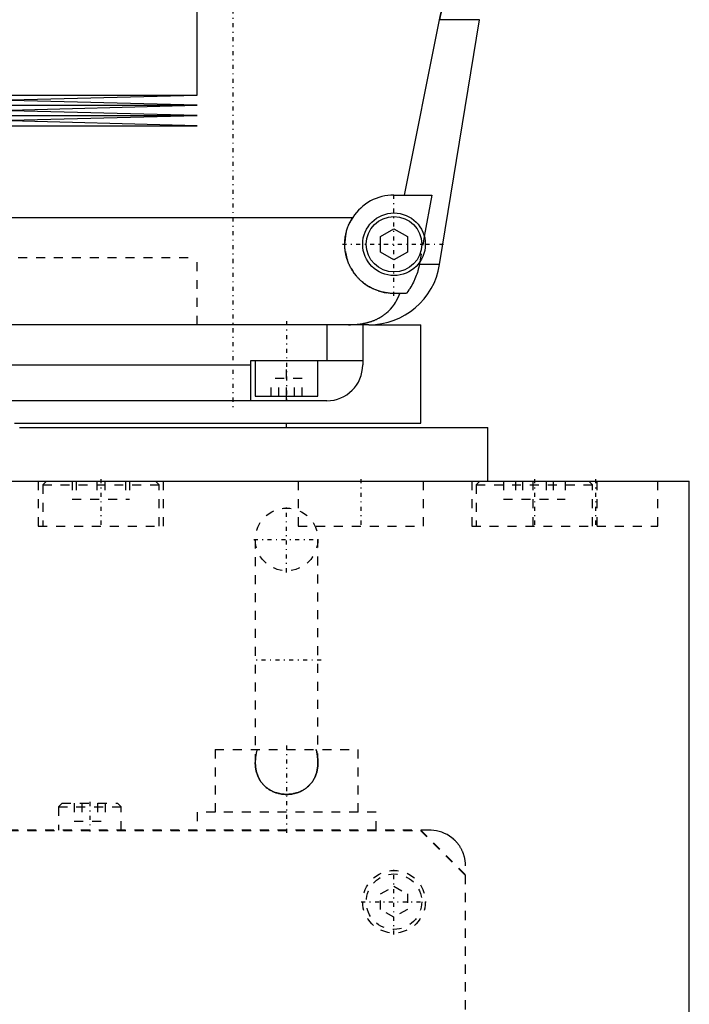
# Model space of a CAD drawing. Extents: x -120 to 120, y -1 to 1168.
# Tile 3 of 10: x 25 to 100, y 305 to 415. Entities that reach past the tile are written whole.
import ezdxf

# ---------------------------------------------------------------- set-up
doc = ezdxf.new("R2010")
doc.units = 0
doc.linetypes.add('CENTER', pattern=[1.5, 0.45, -0.5, 0.05, -0.5])
doc.linetypes.add('DASHED', pattern=[2, 1, -1])
for name, color, linetype in [('AM_0', 7, 'CONTINUOUS'), ('AM_3', 7, 'DASHED'), ('AM_7', 7, 'CENTER')]:
    doc.layers.add(name, color=color, linetype=linetype)

msp = doc.modelspace()

# ---------------------------------------------------------------- linework, layer by layer
at = {"layer": 'AM_0', "color": 7, "linetype": 'CONTINUOUS'}
for p, q in [((45, 406.17), (45, 422.75)), ((68.19, 395), (72.1, 414.6)), ((76.54, 414.6), (72.1, 414.6)), ((72.1, 387.22), (76.54, 414.6)), ((-45, 406.17), (45, 406.17)), ((22.5, 405.6), (45, 406.17)), ((45, 405.03), (22.5, 405.6)), ((-45, 405.03), (45, 405.03)), ((22.5, 404.46), (45, 405.03)), ((45, 403.89), (22.5, 404.46)), ((-45, 403.89), (45, 403.89)), ((22.5, 403.32), (45, 403.89)), ((45, 402.75), (22.5, 403.32)), ((-45, 402.75), (45, 402.75)), ((67, 395), (71.21, 395)), ((71.21, 395), (70.39, 390.38)), ((22.85, 392.5), (62.39, 392.5)), ((65.5, 390.37), (67, 391.23)), ((67, 391.23), (68.5, 390.37)), ((65.5, 388.63), (65.5, 390.37)), ((68.5, 390.37), (68.5, 388.63)), ((67, 387.77), (65.5, 388.63)), ((68.5, 388.63), (67, 387.77)), ((69.87, 387.5), (69.82, 387.22)), ((72.1, 387.22), (69.82, 387.22)), ((68.39, 384), (67, 384)), ((64.2, 380.5), (12.5, 380.5)), ((59.5, 380.5), (59.5, 376.5)), ((63.5, 380.5), (63.5, 376)), ((64.2, 380.5), (70, 380.5)), ((70, 369.5), (70, 380.5)), ((51, 372), (51, 376.5)), ((51, 376.5), (63.5, 376.5)), ((51.5, 376.5), (51.5, 372.5)), ((58.5, 372.5), (58.5, 376.5)), ((12.5, 376), (51, 376)), ((51.5, 372.5), (58.5, 372.5)), ((55, 372), (55, 372.5)), ((59.5, 372), (12.5, 372)), ((25.16, 369), (77.5, 369)), ((25.18, 369.5), (70, 369.5)), ((55, 369), (55, 369.5)), ((77.5, 363), (77.5, 369)), ((12.51, 363), (100, 363)), ((100, 25), (100, 363))]:
    msp.add_line(p, q, dxfattribs=at)
for points in [[(72.1, 414.6, 0), (72.17, 414.94, 0), (72.29, 415.61, 0), (72.4, 416.29, 0), (72.45, 416.62, 0), (72.5, 416.96, 0), (72.59, 417.64, 0), (72.68, 418.31, 0), (72.75, 418.98, 0), (72.82, 419.65, 0), (72.87, 420.31, 0), (72.9, 420.64, 0), (72.92, 420.97, 0), (72.96, 421.63, 0), (72.98, 422.28, 0), (73, 422.93, 0), (73.02, 423.57, 0), (73.02, 424.21, 0), (73.02, 424.53, 0), (73.02, 424.84, 0), (73.01, 425.49, 0), (72.99, 426.13, 0), (72.97, 426.46, 0)], [(67, 384, 0), (66.94, 384, 0), (66.83, 384, 0), (66.72, 384.01, 0), (66.67, 384.01, 0), (66.61, 384.01, 0), (66.5, 384.02, 0), (66.39, 384.03, 0), (66.27, 384.05, 0), (66.16, 384.06, 0), (66.05, 384.08, 0), (66, 384.09, 0), (65.94, 384.1, 0), (65.83, 384.13, 0), (65.72, 384.15, 0), (65.61, 384.18, 0), (65.5, 384.21, 0), (65.39, 384.24, 0), (65.34, 384.26, 0), (65.28, 384.28, 0), (65.17, 384.31, 0), (65.07, 384.35, 0), (65.02, 384.37, 0), (64.96, 384.39, 0), (64.86, 384.43, 0), (64.76, 384.48, 0), (64.7, 384.5, 0), (64.65, 384.53, 0), (64.55, 384.57, 0), (64.45, 384.63, 0), (64.36, 384.68, 0), (64.26, 384.73, 0), (64.16, 384.79, 0), (64.12, 384.82, 0), (64.07, 384.85, 0), (63.98, 384.9, 0), (63.89, 384.96, 0), (63.8, 385.03, 0), (63.71, 385.09, 0), (63.63, 385.15, 0), (63.59, 385.19, 0), (63.55, 385.22, 0), (63.46, 385.29, 0), (63.38, 385.36, 0), (63.31, 385.42, 0), (63.23, 385.49, 0), (63.16, 385.56, 0), (63.12, 385.6, 0), (63.09, 385.64, 0), (63.01, 385.71, 0), (62.94, 385.79, 0), (62.87, 385.86, 0), (62.81, 385.94, 0), (62.74, 386.02, 0), (62.71, 386.06, 0), (62.67, 386.1, 0), (62.61, 386.19, 0), (62.55, 386.27, 0), (62.49, 386.36, 0), (62.43, 386.45, 0), (62.37, 386.54, 0), (62.34, 386.58, 0), (62.31, 386.63, 0), (62.26, 386.72, 0), (62.2, 386.81, 0), (62.18, 386.86, 0), (62.15, 386.9, 0), (62.1, 387, 0), (62.05, 387.1, 0), (62.03, 387.14, 0), (62.01, 387.19, 0), (61.96, 387.29, 0), (61.92, 387.39, 0), (61.88, 387.49, 0), (61.84, 387.59, 0), (61.81, 387.69, 0), (61.79, 387.74, 0), (61.77, 387.79, 0), (61.74, 387.9, 0), (61.71, 388, 0), (61.68, 388.1, 0), (61.65, 388.21, 0), (61.63, 388.31, 0), (61.62, 388.37, 0), (61.61, 388.42, 0), (61.59, 388.53, 0), (61.57, 388.63, 0), (61.55, 388.74, 0), (61.54, 388.84, 0), (61.53, 388.95, 0), (61.52, 389, 0), (61.52, 389.05, 0), (61.51, 389.16, 0), (61.5, 389.27, 0), (61.5, 389.37, 0), (61.5, 389.48, 0), (61.5, 389.58, 0), (61.5, 389.63, 0), (61.5, 389.69, 0), (61.51, 389.79, 0), (61.51, 389.9, 0), (61.52, 390.01, 0), (61.53, 390.12, 0), (61.55, 390.23, 0), (61.56, 390.28, 0), (61.56, 390.34, 0), (61.58, 390.44, 0), (61.6, 390.55, 0), (61.61, 390.61, 0), (61.62, 390.66, 0), (61.65, 390.77, 0), (61.68, 390.88, 0), (61.69, 390.94, 0), (61.71, 390.99, 0), (61.74, 391.1, 0), (61.77, 391.21, 0), (61.81, 391.32, 0), (61.85, 391.43, 0), (61.89, 391.53, 0), (61.91, 391.59, 0), (61.93, 391.64, 0), (61.98, 391.74, 0), (62.03, 391.85, 0), (62.08, 391.95, 0), (62.13, 392.05, 0), (62.18, 392.16, 0), (62.21, 392.21, 0), (62.24, 392.26, 0), (62.3, 392.35, 0), (62.36, 392.45, 0), (62.39, 392.5, 0)], [(69.82, 387.22, 0), (69.8, 387.12, 0), (69.76, 386.92, 0), (69.71, 386.73, 0), (69.69, 386.63, 0), (69.66, 386.54, 0), (69.61, 386.35, 0), (69.55, 386.17, 0), (69.49, 385.99, 0), (69.42, 385.81, 0), (69.34, 385.62, 0), (69.3, 385.53, 0), (69.26, 385.43, 0), (69.17, 385.25, 0), (69.07, 385.07, 0), (68.98, 384.89, 0), (68.88, 384.72, 0), (68.77, 384.55, 0), (68.72, 384.47, 0), (68.67, 384.39, 0), (68.56, 384.23, 0), (68.45, 384.08, 0), (68.39, 384, 0)], [(61.92, 380.5, 0), (62.15, 380.5, 0), (62.41, 380.51, 0), (62.48, 380.51, 0), (62.55, 380.52, 0), (62.59, 380.52, 0), (62.63, 380.52, 0), (62.7, 380.53, 0), (62.77, 380.54, 0), (62.85, 380.54, 0), (62.92, 380.55, 0), (62.99, 380.56, 0), (63.03, 380.56, 0), (63.07, 380.57, 0), (63.14, 380.57, 0), (63.21, 380.58, 0), (63.25, 380.59, 0), (63.28, 380.59, 0), (63.36, 380.61, 0), (63.43, 380.62, 0), (63.46, 380.62, 0), (63.5, 380.63, 0), (63.57, 380.64, 0), (63.64, 380.66, 0), (63.71, 380.67, 0), (63.78, 380.69, 0), (63.86, 380.7, 0), (63.89, 380.71, 0), (63.93, 380.72, 0), (63.99, 380.74, 0), (64.06, 380.75, 0), (64.13, 380.77, 0), (64.2, 380.79, 0), (64.27, 380.81, 0), (64.3, 380.82, 0), (64.33, 380.83, 0), (64.4, 380.85, 0), (64.47, 380.87, 0), (64.53, 380.9, 0), (64.6, 380.92, 0), (64.66, 380.94, 0), (64.69, 380.96, 0), (64.72, 380.97, 0), (64.79, 380.99, 0), (64.85, 381.02, 0), (64.91, 381.05, 0), (64.97, 381.07, 0), (65.03, 381.1, 0), (65.06, 381.11, 0), (65.09, 381.13, 0), (65.15, 381.16, 0), (65.21, 381.19, 0), (65.27, 381.22, 0), (65.33, 381.25, 0), (65.39, 381.28, 0), (65.42, 381.3, 0), (65.45, 381.31, 0), (65.5, 381.35, 0), (65.56, 381.38, 0), (65.59, 381.4, 0), (65.61, 381.41, 0), (65.67, 381.45, 0), (65.72, 381.48, 0), (65.75, 381.5, 0), (65.78, 381.52, 0), (65.83, 381.56, 0), (65.88, 381.59, 0), (65.93, 381.63, 0), (65.98, 381.67, 0), (66.03, 381.71, 0), (66.06, 381.73, 0), (66.08, 381.75, 0), (66.13, 381.79, 0), (66.18, 381.83, 0), (66.34, 381.97, 0), (66.6, 382.23, 0), (66.84, 382.51, 0), (67.05, 382.81, 0), (67.15, 382.97, 0), (67.25, 383.13, 0), (67.42, 383.46, 0), (67.57, 383.82, 0), (67.64, 384, 0)]]:
    msp.add_polyline3d(points, dxfattribs=at)
for radius in [3.5, 3.1]:
    msp.add_circle((67, 389.5), radius, dxfattribs=at)
for centre, radius, start, end in [((67, 389.5), 5.5, 90, 146.9443), ((64.2, 388.5), 8, 270, 350.775), ((59.5, 376), 4, 270, 0)]:
    msp.add_arc(centre, radius, start, end, dxfattribs=at)
at = {"layer": 'AM_3', "color": 6, "linetype": 'DASHED'}
for p, q in [((70.39, 390.38), (69.87, 387.5)), ((-45, 388), (45, 388)), ((-45, 388), (45, 388)), ((45, 380.5), (45, 388)), ((45, 380.5), (45, 388)), ((55, 372.5), (55, 376.5)), ((53.27, 372.5), (53.27, 374.5)), ((56.73, 374.5), (53.27, 374.5)), ((54.13, 372.5), (54.13, 374.5)), ((55.87, 372.5), (55.87, 374.5)), ((56.73, 372.5), (56.73, 374.5)), ((-25.39, 369.5), (25.18, 369.5)), ((27.25, 363), (27.25, 358)), ((28.15, 363), (27.75, 362.6)), ((27.75, 362.6), (27.75, 358)), ((27.75, 362.6), (40.75, 362.6)), ((31.05, 363), (31.05, 361)), ((31.5, 363), (31.5, 361)), ((33.8, 363), (33.8, 361)), ((34.7, 363), (34.7, 361)), ((37, 363), (37, 361)), ((37.45, 363), (37.45, 361)), ((40.75, 362.6), (40.35, 363)), ((40.75, 358), (40.75, 362.6)), ((41.25, 358), (41.25, 363)), ((56.29, 363), (56.29, 358)), ((70.29, 358), (70.29, 363)), ((75.69, 363), (75.69, 358)), ((76.59, 363), (76.19, 362.6)), ((76.19, 362.6), (76.19, 358)), ((76.19, 362.6), (89.19, 362.6)), ((79.25, 363), (79.25, 361)), ((80.58, 363), (80.58, 361)), ((81.36, 363), (81.36, 361)), ((82.5, 363), (82.5, 358)), ((84.01, 363), (84.01, 361)), ((84.8, 363), (84.8, 361)), ((86.12, 363), (86.12, 361)), ((89.19, 362.6), (88.79, 363)), ((89.19, 358), (89.19, 362.6)), ((89.69, 358), (89.69, 363)), ((96.5, 358), (96.5, 363)), ((31.05, 361), (37.45, 361)), ((79.25, 361), (86.12, 361)), ((27.25, 358), (41.25, 358)), ((56.29, 358), (70.29, 358)), ((75.69, 358), (96.5, 358)), ((51.5, 356.5), (51.5, 331.58)), ((58.5, 331.58), (58.5, 356.5)), ((47, 333), (47, 326)), ((47, 333), (63, 333)), ((63, 326), (63, 333)), ((29.9, 327), (29.5, 326.6)), ((29.9, 327), (36.1, 327)), ((31.27, 327), (31.27, 325)), ((32.13, 327), (32.13, 325)), ((33.87, 327), (33.87, 325)), ((34.73, 327), (34.73, 325)), ((36.5, 326.6), (36.1, 327)), ((29.5, 326.6), (29.5, 324)), ((29.5, 326.6), (36.5, 326.6)), ((36.5, 324), (36.5, 326.6)), ((45, 326), (45, 324)), ((65, 326), (45, 326)), ((65, 324), (65, 326)), ((31.27, 325), (34.73, 325)), ((71, 324), (-71, 324)), ((-69.95, 323.95), (69.95, 323.95)), ((69.95, 323.95), (74.95, 318.95)), ((70, 324), (75, 319)), ((75, 8), (75, 320)), ((74.95, 318.95), (74.95, 13.05)), ((65.5, 316.87), (67, 317.73)), ((67, 317.73), (68.5, 316.87)), ((65.5, 315.13), (65.5, 316.87)), ((68.5, 316.87), (68.5, 315.13)), ((67, 314.27), (65.5, 315.13)), ((68.5, 315.13), (67, 314.27))]:
    msp.add_line(p, q, dxfattribs=at)
for points in [[(72.97, 426.46, 0), (72.99, 426.13, 0), (73.01, 425.49, 0), (73.02, 424.84, 0), (73.02, 424.53, 0), (73.02, 424.21, 0), (73.02, 423.57, 0), (73, 422.93, 0), (72.98, 422.28, 0), (72.96, 421.63, 0), (72.92, 420.97, 0), (72.9, 420.64, 0), (72.87, 420.31, 0), (72.82, 419.65, 0), (72.75, 418.98, 0), (72.68, 418.31, 0), (72.59, 417.64, 0), (72.5, 416.96, 0), (72.45, 416.62, 0), (72.4, 416.29, 0), (72.29, 415.61, 0), (72.17, 414.94, 0), (72.1, 414.6, 0)], [(51.69, 333, 0), (51.68, 332.96, 0), (51.66, 332.88, 0), (51.64, 332.81, 0), (51.63, 332.77, 0), (51.62, 332.73, 0), (51.61, 332.65, 0), (51.59, 332.57, 0), (51.58, 332.49, 0), (51.57, 332.41, 0), (51.56, 332.33, 0), (51.55, 332.29, 0), (51.54, 332.26, 0), (51.54, 332.18, 0), (51.53, 332.1, 0), (51.52, 332.02, 0), (51.51, 331.94, 0), (51.51, 331.86, 0), (51.51, 331.82, 0), (51.5, 331.78, 0), (51.5, 331.7, 0), (51.5, 331.62, 0), (51.5, 331.58, 0)], [(58.5, 331.58, 0), (58.5, 331.62, 0), (58.5, 331.7, 0), (58.5, 331.78, 0), (58.49, 331.82, 0), (58.49, 331.86, 0), (58.49, 331.94, 0), (58.48, 332.02, 0), (58.47, 332.1, 0), (58.46, 332.18, 0), (58.46, 332.26, 0), (58.45, 332.29, 0), (58.44, 332.33, 0), (58.43, 332.41, 0), (58.42, 332.49, 0), (58.41, 332.57, 0), (58.39, 332.65, 0), (58.38, 332.73, 0), (58.37, 332.77, 0), (58.36, 332.81, 0), (58.34, 332.88, 0), (58.32, 332.96, 0), (58.31, 333, 0)], [(58.31, 333, 0), (58.32, 332.96, 0), (58.34, 332.88, 0), (58.36, 332.81, 0), (58.37, 332.77, 0), (58.38, 332.73, 0), (58.39, 332.65, 0), (58.41, 332.57, 0), (58.42, 332.49, 0), (58.43, 332.41, 0), (58.44, 332.33, 0), (58.45, 332.29, 0), (58.46, 332.26, 0), (58.46, 332.18, 0), (58.47, 332.1, 0), (58.48, 332.02, 0), (58.49, 331.94, 0), (58.49, 331.86, 0), (58.49, 331.82, 0), (58.5, 331.78, 0), (58.5, 331.7, 0), (58.5, 331.62, 0), (58.5, 331.58, 0)], [(51.5, 331.58, 0), (51.5, 331.52, 0), (51.5, 331.42, 0), (51.51, 331.31, 0), (51.51, 331.26, 0), (51.51, 331.2, 0), (51.52, 331.1, 0), (51.54, 330.99, 0), (51.55, 330.89, 0), (51.57, 330.79, 0), (51.59, 330.68, 0), (51.6, 330.63, 0), (51.61, 330.58, 0), (51.64, 330.48, 0), (51.67, 330.38, 0), (51.7, 330.28, 0), (51.73, 330.19, 0), (51.77, 330.09, 0), (51.79, 330.04, 0), (51.81, 329.99, 0), (51.85, 329.9, 0), (51.9, 329.8, 0), (51.92, 329.76, 0), (51.94, 329.71, 0), (51.99, 329.62, 0), (52.05, 329.54, 0), (52.08, 329.49, 0), (52.1, 329.45, 0), (52.16, 329.37, 0), (52.23, 329.28, 0), (52.29, 329.21, 0), (52.36, 329.13, 0), (52.43, 329.05, 0), (52.46, 329.02, 0), (52.5, 328.98, 0), (52.57, 328.91, 0), (52.65, 328.84, 0), (52.73, 328.77, 0), (52.81, 328.71, 0), (52.89, 328.65, 0), (52.93, 328.62, 0), (52.97, 328.59, 0), (53.06, 328.54, 0), (53.15, 328.48, 0), (53.24, 328.43, 0), (53.33, 328.39, 0), (53.42, 328.34, 0), (53.47, 328.32, 0), (53.52, 328.3, 0), (53.62, 328.26, 0), (53.71, 328.22, 0), (53.81, 328.19, 0), (53.91, 328.16, 0), (54.01, 328.13, 0), (54.06, 328.12, 0), (54.11, 328.1, 0), (54.22, 328.08, 0), (54.32, 328.06, 0), (54.42, 328.04, 0), (54.53, 328.03, 0), (54.63, 328.02, 0), (54.68, 328.01, 0), (54.74, 328.01, 0), (54.84, 328, 0), (54.95, 328, 0), (55, 328, 0), (55.05, 328, 0), (55.16, 328, 0), (55.26, 328.01, 0), (55.32, 328.01, 0), (55.37, 328.02, 0), (55.47, 328.03, 0), (55.58, 328.04, 0), (55.68, 328.06, 0), (55.78, 328.08, 0), (55.89, 328.1, 0), (55.94, 328.12, 0), (55.99, 328.13, 0), (56.09, 328.16, 0), (56.19, 328.19, 0), (56.29, 328.22, 0), (56.38, 328.26, 0), (56.48, 328.3, 0), (56.53, 328.32, 0), (56.57, 328.34, 0), (56.67, 328.39, 0), (56.76, 328.43, 0), (56.85, 328.48, 0), (56.94, 328.54, 0), (57.02, 328.59, 0), (57.07, 328.62, 0), (57.11, 328.65, 0), (57.19, 328.71, 0), (57.27, 328.77, 0), (57.35, 328.84, 0), (57.43, 328.91, 0), (57.5, 328.98, 0), (57.54, 329.02, 0), (57.57, 329.05, 0), (57.64, 329.13, 0), (57.71, 329.2, 0), (57.77, 329.28, 0), (57.84, 329.37, 0), (57.89, 329.45, 0), (57.92, 329.49, 0), (57.95, 329.53, 0), (58, 329.62, 0), (58.06, 329.71, 0), (58.08, 329.76, 0), (58.1, 329.8, 0), (58.15, 329.9, 0), (58.19, 329.99, 0), (58.21, 330.04, 0), (58.23, 330.09, 0), (58.27, 330.18, 0), (58.3, 330.28, 0), (58.33, 330.38, 0), (58.36, 330.48, 0), (58.39, 330.58, 0), (58.4, 330.63, 0), (58.41, 330.68, 0), (58.43, 330.79, 0), (58.45, 330.89, 0), (58.46, 330.99, 0), (58.48, 331.1, 0), (58.49, 331.21, 0), (58.49, 331.26, 0), (58.49, 331.31, 0), (58.5, 331.42, 0), (58.5, 331.52, 0), (58.5, 331.58, 0)], [(58.5, 331.58, 0), (58.5, 331.52, 0), (58.5, 331.42, 0), (58.49, 331.31, 0), (58.49, 331.26, 0), (58.49, 331.2, 0), (58.48, 331.1, 0), (58.46, 330.99, 0), (58.45, 330.89, 0), (58.43, 330.79, 0), (58.41, 330.68, 0), (58.4, 330.63, 0), (58.39, 330.58, 0), (58.36, 330.48, 0), (58.33, 330.38, 0), (58.3, 330.28, 0), (58.27, 330.19, 0), (58.23, 330.09, 0), (58.21, 330.04, 0), (58.19, 329.99, 0), (58.15, 329.9, 0), (58.1, 329.8, 0), (58.08, 329.76, 0), (58.06, 329.71, 0), (58.01, 329.62, 0), (57.95, 329.54, 0), (57.92, 329.49, 0), (57.9, 329.45, 0), (57.84, 329.37, 0), (57.77, 329.28, 0), (57.71, 329.21, 0), (57.64, 329.13, 0), (57.57, 329.05, 0), (57.54, 329.02, 0), (57.5, 328.98, 0), (57.43, 328.91, 0), (57.35, 328.84, 0), (57.27, 328.77, 0), (57.19, 328.71, 0), (57.11, 328.65, 0), (57.07, 328.62, 0), (57.03, 328.59, 0), (56.94, 328.54, 0), (56.85, 328.48, 0), (56.76, 328.43, 0), (56.67, 328.39, 0), (56.58, 328.34, 0), (56.53, 328.32, 0), (56.48, 328.3, 0), (56.38, 328.26, 0), (56.29, 328.22, 0), (56.19, 328.19, 0), (56.09, 328.16, 0), (55.99, 328.13, 0), (55.94, 328.12, 0), (55.89, 328.1, 0), (55.78, 328.08, 0), (55.68, 328.06, 0), (55.58, 328.04, 0), (55.47, 328.03, 0), (55.37, 328.02, 0), (55.32, 328.01, 0), (55.26, 328.01, 0), (55.16, 328, 0), (55.05, 328, 0), (55, 328, 0), (54.95, 328, 0), (54.84, 328, 0), (54.74, 328.01, 0), (54.68, 328.01, 0), (54.63, 328.02, 0), (54.53, 328.03, 0), (54.42, 328.04, 0), (54.32, 328.06, 0), (54.22, 328.08, 0), (54.11, 328.1, 0), (54.06, 328.12, 0), (54.01, 328.13, 0), (53.91, 328.16, 0), (53.81, 328.19, 0), (53.71, 328.22, 0), (53.62, 328.26, 0), (53.52, 328.3, 0), (53.47, 328.32, 0), (53.43, 328.34, 0), (53.33, 328.39, 0), (53.24, 328.43, 0), (53.15, 328.48, 0), (53.06, 328.54, 0), (52.98, 328.59, 0), (52.93, 328.62, 0), (52.89, 328.65, 0), (52.81, 328.71, 0), (52.73, 328.77, 0), (52.65, 328.84, 0), (52.57, 328.91, 0), (52.5, 328.98, 0), (52.46, 329.02, 0), (52.43, 329.05, 0), (52.36, 329.13, 0), (52.29, 329.2, 0), (52.23, 329.28, 0), (52.16, 329.37, 0), (52.11, 329.45, 0), (52.08, 329.49, 0), (52.05, 329.53, 0), (52, 329.62, 0), (51.94, 329.71, 0), (51.92, 329.76, 0), (51.9, 329.8, 0), (51.85, 329.9, 0), (51.81, 329.99, 0), (51.79, 330.04, 0), (51.77, 330.09, 0), (51.73, 330.18, 0), (51.7, 330.28, 0), (51.67, 330.38, 0), (51.64, 330.48, 0), (51.61, 330.58, 0), (51.6, 330.63, 0), (51.59, 330.68, 0), (51.57, 330.79, 0), (51.55, 330.89, 0), (51.54, 330.99, 0), (51.52, 331.1, 0), (51.51, 331.21, 0), (51.51, 331.26, 0), (51.51, 331.31, 0), (51.5, 331.42, 0), (51.5, 331.52, 0), (51.5, 331.58, 0)], [(75, 320, 0), (75, 320.03, 0), (75, 320.1, 0), (75, 320.17, 0), (74.99, 320.21, 0), (74.99, 320.24, 0), (74.99, 320.31, 0), (74.98, 320.38, 0), (74.97, 320.45, 0), (74.97, 320.52, 0), (74.96, 320.59, 0), (74.95, 320.62, 0), (74.95, 320.66, 0), (74.93, 320.73, 0), (74.92, 320.79, 0), (74.91, 320.86, 0), (74.89, 320.93, 0), (74.87, 321, 0), (74.87, 321.03, 0), (74.86, 321.06, 0), (74.84, 321.13, 0), (74.82, 321.19, 0), (74.81, 321.23, 0), (74.8, 321.26, 0), (74.77, 321.32, 0), (74.75, 321.39, 0), (74.74, 321.42, 0), (74.73, 321.45, 0), (74.7, 321.51, 0), (74.68, 321.57, 0), (74.65, 321.63, 0), (74.62, 321.69, 0), (74.59, 321.75, 0), (74.58, 321.78, 0), (74.57, 321.81, 0), (74.54, 321.87, 0), (74.51, 321.93, 0), (74.47, 321.98, 0), (74.44, 322.04, 0), (74.41, 322.09, 0), (74.39, 322.12, 0), (74.38, 322.14, 0), (74.34, 322.2, 0), (74.31, 322.25, 0), (74.27, 322.3, 0), (74.24, 322.35, 0), (74.2, 322.4, 0), (74.19, 322.42, 0), (74.17, 322.44, 0), (74.13, 322.49, 0), (74.1, 322.53, 0), (74.06, 322.58, 0), (74.02, 322.62, 0), (73.99, 322.66, 0), (73.97, 322.68, 0), (73.95, 322.7, 0), (73.91, 322.75, 0), (73.87, 322.79, 0), (73.83, 322.83, 0), (73.79, 322.86, 0), (73.75, 322.9, 0), (73.73, 322.92, 0), (73.71, 322.94, 0), (73.67, 322.98, 0), (73.63, 323.01, 0), (73.61, 323.03, 0), (73.48, 323.14, 0), (73.21, 323.33, 0), (72.94, 323.5, 0), (72.65, 323.64, 0), (72.35, 323.76, 0), (72.05, 323.86, 0), (71.9, 323.9, 0), (71.75, 323.93, 0), (71.45, 323.98, 0), (71.15, 324, 0), (71, 324, 0)]]:
    msp.add_polyline3d(points, dxfattribs=at)
for centre, radius in [((55, 356.5), 3.5), ((67, 316), 3.5), ((67, 316), 3.1)]:
    msp.add_circle(centre, radius, dxfattribs=at)
msp.add_arc((67, 389.5), 5.5, 146.9443, 270, dxfattribs=at)
at = {"layer": 'AM_7', "color": 4, "linetype": 'CENTER'}
for p, q in [((49, 470), (49, 371)), ((67, 383.73), (67, 395.27)), ((61.23, 389.5), (72.77, 389.5)), ((55, 380.9), (55, 372.1)), ((34.25, 363.25), (34.25, 357.75)), ((63.29, 363.25), (63.29, 357.75)), ((82.69, 363.25), (82.69, 357.75)), ((89.5, 363.25), (89.5, 357.75)), ((55, 352.82), (55, 360.18)), ((51.32, 356.5), (58.67, 356.5)), ((58.85, 343), (51.15, 343)), ((55, 333.45), (55, 323.55)), ((33, 327.15), (33, 323.85)), ((67, 312.32), (67, 319.68)), ((63.33, 316), (70.67, 316))]:
    msp.add_line(p, q, dxfattribs=at)

doc.saveas('drawing.dxf')
